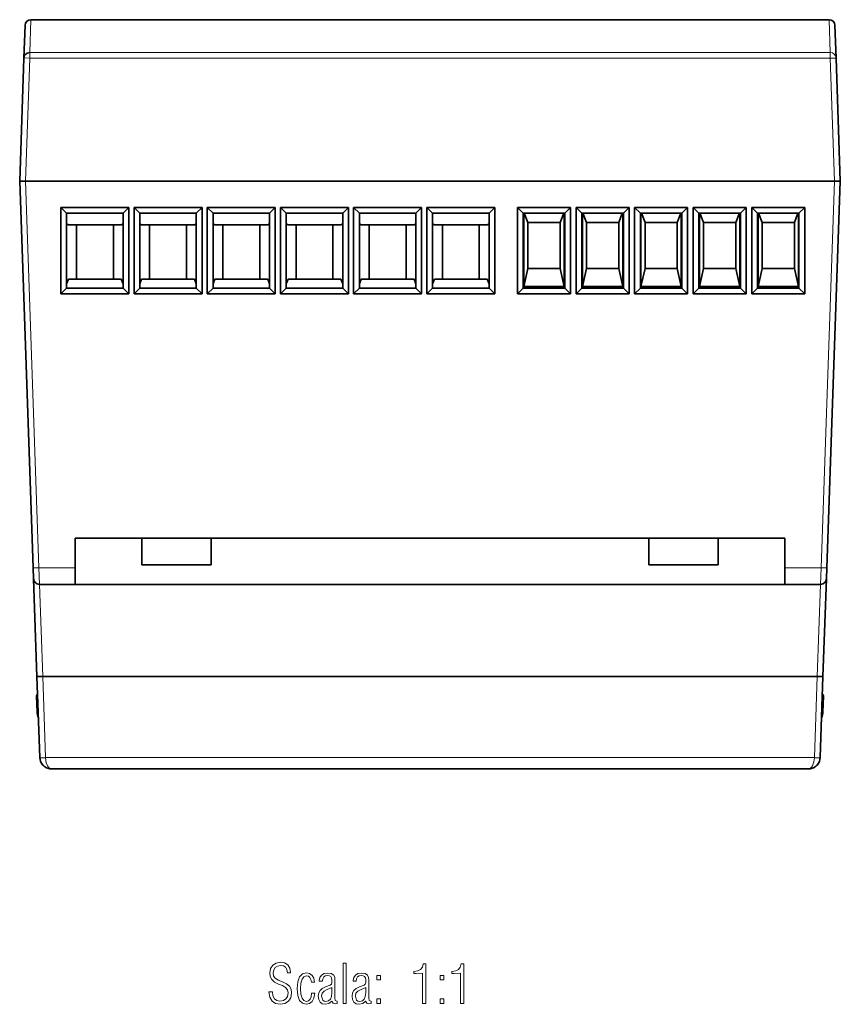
# Model space of a CAD drawing. Extents: x 69.3 to 140.5, y 109.4 to 194.8.
import ezdxf

# ---------------------------------------------------------------- set-up
doc = ezdxf.new("R2010")
doc.units = 0

msp = doc.modelspace()

# ---------------------------------------------------------------- linework, layer by layer
at = {"color": 7, "lineweight": 13}
for p, q in [((70.157, 191.968), (70.257, 194.822)), ((139.513, 194.822), (139.612, 191.968)), ((69.784, 180.822), (70.157, 191.494)), ((139.612, 191.968), (70.157, 191.968)), ((70.157, 191.968), (70.157, 191.494)), ((70.157, 191.494), (139.612, 191.494)), ((139.612, 191.494), (139.612, 191.968)), ((139.612, 191.494), (139.985, 180.822)), ((70.956, 147.27), (69.784, 180.822)), ((139.985, 180.822), (138.813, 147.27)), ((74.107, 147.27), (70.956, 147.27)), ((70.99, 145.822), (70.956, 147.27)), ((138.813, 147.27), (135.663, 147.27)), ((138.813, 147.27), (138.78, 145.822)), ((71.286, 137.822), (71.007, 145.822)), ((138.763, 145.822), (138.483, 137.822)), ((71.531, 130.8), (71.286, 137.822)), ((138.483, 137.822), (138.238, 130.8)), ((138.238, 130.8), (71.531, 130.8)), ((71.532, 130.787), (71.531, 130.8)), ((138.238, 130.8), (138.238, 130.787))]:
    msp.add_line(p, q, dxfattribs=at)
at = {"color": 7, "lineweight": 35}
for p, q in [((139.513, 194.822), (70.257, 194.822)), ((69.757, 194.339), (69.657, 191.494)), ((140.112, 191.494), (140.013, 194.339)), ((69.657, 191.494), (69.285, 180.822)), ((140.485, 180.822), (140.112, 191.494)), ((69.285, 180.822), (70.456, 147.27)), ((69.784, 180.822), (69.285, 180.822)), ((69.285, 180.822), (69.285, 180.81)), ((69.285, 180.822), (69.784, 180.822)), ((139.985, 180.822), (69.784, 180.822)), ((69.784, 180.822), (139.985, 180.822)), ((139.313, 147.27), (140.485, 180.822)), ((140.485, 180.822), (139.985, 180.822)), ((139.985, 180.822), (140.485, 180.822)), ((78.76, 178.522), (72.86, 178.522)), ((72.86, 178.522), (73.359, 178.022)), ((72.86, 178.522), (72.86, 171.022)), ((73.359, 178.022), (78.26, 178.022)), ((73.36, 171.522), (73.36, 178.022)), ((78.26, 178.022), (78.76, 178.522)), ((78.26, 178.022), (78.26, 171.522)), ((78.76, 171.022), (78.76, 178.522)), ((79.21, 178.522), (79.21, 171.022)), ((85.11, 178.522), (79.21, 178.522)), ((79.21, 178.522), (79.709, 178.022)), ((79.709, 178.022), (84.61, 178.022)), ((79.71, 171.522), (79.71, 178.022)), ((85.11, 178.522), (84.61, 178.022)), ((84.61, 178.022), (84.61, 171.522)), ((85.11, 171.022), (85.11, 178.522)), ((91.46, 178.522), (85.56, 178.522)), ((85.56, 178.522), (85.56, 171.022)), ((85.56, 178.522), (86.059, 178.022)), ((86.059, 178.022), (90.96, 178.022)), ((86.06, 171.522), (86.06, 178.022)), ((91.46, 178.522), (90.96, 178.022)), ((90.96, 178.022), (90.96, 171.522)), ((91.46, 171.022), (91.46, 178.522)), ((91.91, 178.522), (91.91, 171.022)), ((97.81, 178.522), (91.91, 178.522)), ((91.91, 178.522), (92.409, 178.022)), ((92.409, 178.022), (97.31, 178.022)), ((92.41, 171.522), (92.41, 178.022)), ((97.31, 178.022), (97.81, 178.522)), ((97.31, 178.022), (97.31, 171.522)), ((97.81, 171.022), (97.81, 178.522)), ((98.26, 178.522), (98.26, 171.022)), ((104.16, 178.522), (98.26, 178.522)), ((98.26, 178.522), (98.759, 178.022)), ((98.759, 178.022), (103.66, 178.022)), ((98.76, 171.522), (98.76, 178.022)), ((103.66, 178.022), (104.16, 178.522)), ((103.66, 178.022), (103.66, 171.522)), ((104.16, 171.022), (104.16, 178.522)), ((104.61, 178.522), (104.61, 171.022)), ((110.51, 178.522), (104.61, 178.522)), ((104.61, 178.522), (105.109, 178.022)), ((105.109, 178.022), (110.01, 178.022)), ((105.11, 171.522), (105.11, 178.022)), ((110.01, 178.022), (110.51, 178.522)), ((110.01, 178.022), (110.01, 171.522)), ((110.51, 171.022), (110.51, 178.522)), ((117.08, 178.522), (112.48, 178.522)), ((112.48, 178.522), (112.48, 171.022)), ((112.48, 178.522), (112.979, 178.022)), ((112.979, 178.022), (116.58, 178.022)), ((112.98, 171.522), (112.98, 178.022)), ((113.03, 178.022), (113.03, 171.663)), ((113.38, 177.222), (113.069, 178.022)), ((116.18, 177.222), (116.491, 178.022)), ((116.53, 171.663), (116.53, 178.022)), ((117.08, 178.522), (116.58, 178.022)), ((116.58, 178.022), (116.58, 171.522)), ((117.08, 171.022), (117.08, 178.522)), ((122.16, 178.522), (117.56, 178.522)), ((117.56, 178.522), (117.56, 171.022)), ((117.56, 178.522), (118.059, 178.022)), ((118.059, 178.022), (121.66, 178.022)), ((118.06, 171.522), (118.06, 178.022)), ((118.11, 178.022), (118.11, 171.663)), ((118.46, 177.222), (118.149, 178.022)), ((121.26, 177.222), (121.571, 178.022)), ((121.61, 171.663), (121.61, 178.022)), ((122.16, 178.522), (121.66, 178.022)), ((121.66, 178.022), (121.66, 171.522)), ((122.16, 171.022), (122.16, 178.522)), ((127.24, 178.522), (122.64, 178.522)), ((122.64, 178.522), (122.64, 171.022)), ((122.64, 178.522), (123.139, 178.022)), ((123.139, 178.022), (126.74, 178.022)), ((123.14, 171.522), (123.14, 178.022)), ((123.19, 178.022), (123.19, 171.663)), ((123.54, 177.222), (123.229, 178.022)), ((126.34, 177.222), (126.651, 178.022)), ((126.69, 171.663), (126.69, 178.022)), ((127.24, 178.522), (126.74, 178.022)), ((126.74, 178.022), (126.74, 171.522)), ((127.24, 171.022), (127.24, 178.522)), ((127.72, 178.522), (127.72, 171.022)), ((132.32, 178.522), (127.72, 178.522)), ((127.72, 178.522), (128.219, 178.022)), ((128.219, 178.022), (131.82, 178.022)), ((128.22, 171.522), (128.22, 178.022)), ((128.27, 178.022), (128.27, 171.663)), ((128.62, 177.222), (128.309, 178.022)), ((131.42, 177.222), (131.731, 178.022)), ((131.77, 171.663), (131.77, 178.022)), ((131.82, 178.022), (132.32, 178.522)), ((131.82, 178.022), (131.82, 171.522)), ((132.32, 171.022), (132.32, 178.522)), ((132.8, 178.522), (132.8, 171.022)), ((137.4, 178.522), (132.8, 178.522)), ((132.8, 178.522), (133.299, 178.022)), ((133.299, 178.022), (136.9, 178.022)), ((133.3, 171.522), (133.3, 178.022)), ((133.35, 178.022), (133.35, 171.663)), ((133.7, 177.222), (133.389, 178.022)), ((136.5, 177.222), (136.811, 178.022)), ((136.85, 171.663), (136.85, 178.022)), ((136.9, 178.022), (137.4, 178.522)), ((136.9, 178.022), (136.9, 171.522)), ((137.4, 171.022), (137.4, 178.522)), ((73.517, 177.022), (73.36, 177.123)), ((78.103, 177.022), (73.517, 177.022)), ((74.21, 177.022), (74.21, 172.322)), ((77.41, 177.022), (77.41, 172.322)), ((78.103, 177.022), (78.26, 177.123)), ((79.867, 177.022), (79.71, 177.123)), ((84.453, 177.022), (79.867, 177.022)), ((80.56, 177.022), (80.56, 172.322)), ((83.76, 177.022), (83.76, 172.322)), ((84.453, 177.022), (84.61, 177.123)), ((86.217, 177.022), (86.06, 177.123)), ((90.803, 177.022), (86.217, 177.022)), ((86.91, 177.022), (86.91, 172.322)), ((90.11, 177.022), (90.11, 172.322)), ((90.803, 177.022), (90.96, 177.123)), ((92.567, 177.022), (92.41, 177.123)), ((97.153, 177.022), (92.567, 177.022)), ((93.26, 177.022), (93.26, 172.322)), ((96.46, 177.022), (96.46, 172.322)), ((97.153, 177.022), (97.31, 177.123)), ((98.917, 177.022), (98.76, 177.123)), ((103.503, 177.022), (98.917, 177.022)), ((99.61, 177.022), (99.61, 172.322)), ((102.81, 177.022), (102.81, 172.322)), ((103.503, 177.022), (103.66, 177.123)), ((105.267, 177.022), (105.11, 177.123)), ((109.853, 177.022), (105.267, 177.022)), ((105.96, 177.022), (105.96, 172.322)), ((109.16, 177.022), (109.16, 172.322)), ((109.853, 177.022), (110.01, 177.123)), ((113.38, 177.222), (113.38, 173.222)), ((116.18, 177.222), (113.38, 177.222)), ((116.18, 173.222), (116.18, 177.222)), ((118.46, 177.222), (118.46, 173.222)), ((121.26, 177.222), (118.46, 177.222)), ((121.26, 173.222), (121.26, 177.222)), ((123.54, 177.222), (123.54, 173.222)), ((126.34, 177.222), (123.54, 177.222)), ((126.34, 173.222), (126.34, 177.222)), ((131.42, 177.222), (128.62, 177.222)), ((128.62, 177.222), (128.62, 173.222)), ((131.42, 173.222), (131.42, 177.222)), ((133.7, 177.222), (133.7, 173.222)), ((136.5, 177.222), (133.7, 177.222)), ((136.5, 173.222), (136.5, 177.222)), ((113.38, 173.222), (113.03, 171.663)), ((113.38, 173.222), (116.18, 173.222)), ((116.18, 173.222), (116.53, 171.663)), ((118.46, 173.222), (118.11, 171.663)), ((118.46, 173.222), (121.26, 173.222)), ((121.26, 173.222), (121.61, 171.663)), ((123.54, 173.222), (123.19, 171.663)), ((123.54, 173.222), (126.34, 173.222)), ((126.34, 173.222), (126.69, 171.663)), ((128.62, 173.222), (128.27, 171.663)), ((128.62, 173.222), (131.42, 173.222)), ((131.42, 173.222), (131.77, 171.663)), ((133.7, 173.222), (133.35, 171.663)), ((133.7, 173.222), (136.5, 173.222)), ((136.5, 173.222), (136.85, 171.663)), ((73.36, 171.895), (73.517, 172.322)), ((78.103, 172.322), (73.517, 172.322)), ((78.26, 171.895), (78.103, 172.322)), ((79.71, 171.895), (79.867, 172.322)), ((84.453, 172.322), (79.867, 172.322)), ((84.61, 171.895), (84.453, 172.322)), ((86.06, 171.895), (86.217, 172.322)), ((90.803, 172.322), (86.217, 172.322)), ((90.96, 171.895), (90.803, 172.322)), ((92.41, 171.895), (92.567, 172.322)), ((97.153, 172.322), (92.567, 172.322)), ((97.31, 171.895), (97.153, 172.322)), ((98.76, 171.895), (98.917, 172.322)), ((103.503, 172.322), (98.917, 172.322)), ((103.66, 171.895), (103.503, 172.322)), ((105.11, 171.895), (105.267, 172.322)), ((109.853, 172.322), (105.267, 172.322)), ((110.01, 171.895), (109.853, 172.322)), ((72.86, 171.022), (73.359, 171.522)), ((72.86, 171.022), (78.76, 171.022)), ((78.26, 171.522), (73.359, 171.522)), ((78.76, 171.022), (78.26, 171.522)), ((79.21, 171.022), (79.709, 171.522)), ((79.21, 171.022), (85.11, 171.022)), ((84.61, 171.522), (79.709, 171.522)), ((85.11, 171.022), (84.61, 171.522)), ((85.56, 171.022), (86.059, 171.522)), ((85.56, 171.022), (91.46, 171.022)), ((90.96, 171.522), (86.059, 171.522)), ((91.46, 171.022), (90.96, 171.522)), ((91.91, 171.022), (92.409, 171.522)), ((91.91, 171.022), (97.81, 171.022)), ((97.31, 171.522), (92.409, 171.522)), ((97.81, 171.022), (97.31, 171.522)), ((98.26, 171.022), (98.759, 171.522)), ((98.26, 171.022), (104.16, 171.022)), ((103.66, 171.522), (98.759, 171.522)), ((104.16, 171.022), (103.66, 171.522)), ((104.61, 171.022), (105.109, 171.522)), ((104.61, 171.022), (110.51, 171.022)), ((110.01, 171.522), (105.109, 171.522)), ((110.51, 171.022), (110.01, 171.522)), ((112.48, 171.022), (112.979, 171.522)), ((112.48, 171.022), (117.08, 171.022)), ((116.58, 171.522), (112.979, 171.522)), ((113.03, 171.663), (116.53, 171.663)), ((117.08, 171.022), (116.58, 171.522)), ((117.56, 171.022), (118.059, 171.522)), ((117.56, 171.022), (122.16, 171.022)), ((121.66, 171.522), (118.059, 171.522)), ((118.11, 171.663), (121.61, 171.663)), ((122.16, 171.022), (121.66, 171.522)), ((122.64, 171.022), (123.139, 171.522)), ((122.64, 171.022), (127.24, 171.022)), ((126.74, 171.522), (123.139, 171.522)), ((123.19, 171.663), (126.69, 171.663)), ((127.24, 171.022), (126.74, 171.522)), ((127.72, 171.022), (128.219, 171.522)), ((127.72, 171.022), (132.32, 171.022)), ((131.82, 171.522), (128.219, 171.522)), ((128.27, 171.663), (131.77, 171.663)), ((132.32, 171.022), (131.82, 171.522)), ((132.8, 171.022), (133.299, 171.522)), ((132.8, 171.022), (137.4, 171.022)), ((136.9, 171.522), (133.299, 171.522)), ((133.35, 171.663), (136.85, 171.663)), ((137.4, 171.022), (136.9, 171.522)), ((74.107, 147.27), (74.107, 149.822)), ((74.107, 149.822), (135.663, 149.822)), ((79.885, 147.522), (79.885, 149.822)), ((85.885, 149.822), (85.885, 147.522)), ((123.885, 147.522), (123.885, 149.822)), ((129.885, 149.822), (129.885, 147.522)), ((135.663, 149.822), (135.663, 147.27)), ((70.456, 147.27), (70.49, 146.304)), ((74.107, 145.822), (74.107, 147.27)), ((85.885, 147.522), (79.885, 147.522)), ((129.885, 147.522), (123.885, 147.522)), ((135.663, 147.27), (135.663, 145.822)), ((139.279, 146.304), (139.313, 147.27)), ((70.49, 146.304), (70.786, 137.822)), ((138.983, 137.822), (139.279, 146.304)), ((70.99, 145.822), (74.107, 145.822)), ((135.663, 145.822), (74.107, 145.822)), ((135.663, 145.822), (138.78, 145.822)), ((70.786, 137.822), (71.286, 137.822)), ((71.286, 137.822), (70.786, 137.822)), ((70.786, 137.822), (71.032, 130.794)), ((138.483, 137.822), (71.286, 137.822)), ((71.286, 137.822), (138.483, 137.822)), ((138.483, 137.822), (138.983, 137.822)), ((138.983, 137.822), (138.483, 137.822)), ((138.738, 130.794), (138.983, 137.822)), ((70.746, 136.114), (70.793, 134.77)), ((138.977, 134.77), (139.024, 136.115)), ((71.032, 130.794), (71.032, 130.787)), ((138.737, 130.787), (138.738, 130.794)), ((72.031, 129.822), (137.738, 129.822))]:
    msp.add_line(p, q, dxfattribs=at)
msp.add_lwpolyline([(69.657, 191.494), (69.714, 191.705), (69.809, 191.831), (69.941, 191.92), (70.157, 191.968)], dxfattribs=at)
at = {"color": 7, "lineweight": 13}
for points in [[(70.157, 191.494), (69.708, 191.499), (69.663, 191.496), (69.659, 191.496), (69.657, 191.494)], [(140.112, 191.494), (140.11, 191.496), (140.096, 191.498), (139.612, 191.494)], [(71.531, 130.8), (71.083, 130.791), (71.038, 130.792), (71.032, 130.794)], [(71.532, 130.787), (71.083, 130.781), (71.038, 130.785), (71.034, 130.786), (71.033, 130.786), (71.032, 130.787)], [(72.031, 129.822), (71.88, 129.869), (71.773, 129.966), (71.687, 130.097), (71.592, 130.345), (71.532, 130.787)], [(138.238, 130.787), (138.196, 130.424), (138.08, 130.093), (137.989, 129.957), (137.875, 129.86), (137.738, 129.822)], [(138.738, 130.794), (138.737, 130.793), (138.729, 130.792), (138.666, 130.79), (138.238, 130.8)], [(138.737, 130.787), (138.737, 130.786), (138.735, 130.785), (138.729, 130.784), (138.67, 130.781), (138.238, 130.787)]]:
    msp.add_lwpolyline(points, dxfattribs=at)
for points in [[(90.91, 110.462), (90.985, 109.997), (91.178, 109.664), (91.479, 109.462), (91.887, 109.391), (92.301, 109.462), (92.611, 109.654), (92.803, 109.96), (92.874, 110.373), (92.827, 110.693), (92.686, 110.951), (92.442, 111.158), (92.089, 111.331), (91.704, 111.482), (91.432, 111.679), (91.319, 111.876), (91.281, 112.116), (91.328, 112.374), (91.46, 112.581), (91.666, 112.713), (91.925, 112.764), (92.16, 112.722), (92.338, 112.6), (92.456, 112.403), (92.512, 112.13), (92.794, 112.13), (92.794, 112.154), (92.728, 112.525), (92.554, 112.802), (92.273, 112.976), (91.906, 113.037), (91.53, 112.966), (91.239, 112.778), (91.046, 112.492), (90.981, 112.13), (91.023, 111.797), (91.159, 111.534), (91.394, 111.322), (91.732, 111.148), (92.075, 111.012), (92.352, 110.862), (92.522, 110.646), (92.578, 110.373), (92.526, 110.072), (92.385, 109.852), (92.16, 109.715), (91.864, 109.668), (91.596, 109.72), (91.394, 109.87), (91.258, 110.119), (91.206, 110.462)], [(97.342, 109.466), (97.614, 109.466), (97.614, 112.966), (97.342, 112.966)], [(104.229, 109.466), (104.515, 109.466), (104.515, 112.915), (104.295, 112.915), (104.22, 112.609), (104.069, 112.407), (103.83, 112.285), (103.496, 112.243), (103.496, 112.064), (103.684, 112.06), (104.229, 112.102)], [(107.522, 109.466), (107.809, 109.466), (107.809, 112.915), (107.588, 112.915), (107.513, 112.609), (107.362, 112.407), (107.123, 112.285), (106.789, 112.243), (106.789, 112.064), (106.977, 112.06), (107.522, 112.102)], [(94.894, 110.345), (94.617, 110.345), (94.57, 110.04), (94.476, 109.823), (94.335, 109.687), (94.161, 109.645), (93.95, 109.715), (93.795, 109.927), (93.691, 110.274), (93.658, 110.754), (93.691, 111.233), (93.79, 111.58), (93.95, 111.787), (94.171, 111.862), (94.33, 111.825), (94.466, 111.717), (94.556, 111.543), (94.598, 111.313), (94.866, 111.313), (94.8, 111.646), (94.659, 111.9), (94.438, 112.055), (94.161, 112.111), (93.813, 112.022), (93.564, 111.768), (93.414, 111.346), (93.367, 110.754), (93.414, 110.162), (93.564, 109.734), (93.809, 109.48), (94.147, 109.396), (94.443, 109.457), (94.668, 109.636), (94.819, 109.931)], [(96.839, 109.457), (96.839, 109.659), (96.811, 109.659), (96.66, 109.725), (96.642, 109.946), (96.642, 111.477), (96.623, 111.712), (96.538, 111.909), (96.322, 112.055), (95.998, 112.107), (95.697, 112.06), (95.472, 111.928), (95.326, 111.726), (95.279, 111.463), (95.279, 111.407), (95.547, 111.407), (95.575, 111.613), (95.66, 111.768), (95.796, 111.858), (95.989, 111.891), (96.158, 111.867), (96.275, 111.797), (96.346, 111.674), (96.369, 111.496), (96.369, 111.28), (96.332, 111.134), (96.228, 111.045), (95.829, 110.899), (95.542, 110.763), (95.345, 110.594), (95.228, 110.382), (95.19, 110.105), (95.228, 109.805), (95.35, 109.579), (95.538, 109.443), (95.796, 109.391), (96.111, 109.462), (96.36, 109.654), (96.473, 109.485), (96.646, 109.434)], [(99.775, 109.457), (99.775, 109.659), (99.747, 109.659), (99.597, 109.725), (99.578, 109.946), (99.578, 111.477), (99.559, 111.712), (99.475, 111.909), (99.258, 112.055), (98.934, 112.107), (98.634, 112.06), (98.408, 111.928), (98.262, 111.726), (98.215, 111.463), (98.215, 111.407), (98.483, 111.407), (98.511, 111.613), (98.596, 111.768), (98.732, 111.858), (98.925, 111.891), (99.094, 111.867), (99.211, 111.797), (99.282, 111.674), (99.305, 111.496), (99.305, 111.28), (99.268, 111.134), (99.164, 111.045), (98.765, 110.899), (98.479, 110.763), (98.281, 110.594), (98.164, 110.382), (98.126, 110.105), (98.164, 109.805), (98.286, 109.579), (98.474, 109.443), (98.732, 109.391), (99.047, 109.462), (99.296, 109.654), (99.409, 109.485), (99.583, 109.434)], [(100.273, 111.501), (100.583, 111.501), (100.583, 111.891), (100.273, 111.891)], [(105.765, 111.501), (106.075, 111.501), (106.075, 111.891), (105.765, 111.891)], [(96.369, 110.848), (96.369, 110.42), (96.332, 110.072), (96.238, 109.828), (96.078, 109.683), (95.852, 109.636), (95.693, 109.664), (95.575, 109.758), (95.477, 110.105), (95.528, 110.354), (95.697, 110.538), (95.975, 110.688)], [(99.305, 110.848), (99.305, 110.42), (99.268, 110.072), (99.174, 109.828), (99.014, 109.683), (98.789, 109.636), (98.629, 109.664), (98.511, 109.758), (98.413, 110.105), (98.464, 110.354), (98.634, 110.538), (98.911, 110.688)], [(100.273, 109.466), (100.583, 109.466), (100.583, 109.856), (100.273, 109.856)], [(105.765, 109.466), (106.075, 109.466), (106.075, 109.856), (105.765, 109.856)]]:
    msp.add_lwpolyline(points, close=True, dxfattribs=at)
at = {"color": 7, "lineweight": 35}
for centre, radius, start, end in [((70.256, 194.322), 0.5, 90, 178), ((139.513, 194.322), 0.5, 2, 90), ((70.99, 146.322), 0.5, 182, 270), ((138.78, 146.322), 0.5, 270, 358), ((70.947, 136.121), 0.201, 122.18528, 181.81863), ((70.947, 136.121), 0.201, 122.19721, 181.82976), ((138.823, 136.122), 0.201, 358.1802, 58.2327), ((138.822, 136.122), 0.201, 358.18802, 57.76245), ((72.267, 134.827), 1.475, 182.2374, 193.5171), ((72.267, 134.827), 1.475, 182.23743, 193.51676), ((72.292, 134.822), 1.5, 193.09735, 202.68327), ((137.477, 134.822), 1.5, 336.92978, 358), ((138.918, 135.465), 0.699, 266.62691, 274.84022), ((72.031, 130.822), 1, 182, 220.44741), ((137.738, 130.822), 1, 319.55258, 358), ((72.034, 130.826), 1.005, 220.52418, 252.31731), ((72.034, 130.826), 1.005, 220.52418, 252.31731), ((72.032, 130.827), 1.005, 252.45181, 269.95641), ((72.032, 130.827), 1.005, 252.45181, 269.95641), ((137.737, 130.827), 1.005, 270.04359, 287.54819), ((137.737, 130.827), 1.005, 270.04359, 287.54819), ((137.735, 130.826), 1.005, 287.68269, 319.47583), ((137.735, 130.826), 1.005, 287.68269, 319.47583)]:
    msp.add_arc(centre, radius, start, end, dxfattribs=at)
at = {"color": 7, "lineweight": 13}
for centre, radius, start, end in [((139.618, 191.473), 0.495, 2.50506, 90.67532), ((70.851, 135.437), 0.671, 265.02092, 273.54463)]:
    msp.add_arc(centre, radius, start, end, dxfattribs=at)
for centre, major_axis, start_param, end_param in [((70.956, 147.287), (0.5, 0.017), 3.141593, 4.711171), ((138.813, 147.287), (0.5, -0.017), 4.713607, 6.283185)]:
    msp.add_ellipse(centre, major_axis=major_axis, ratio=0.034878, start_param=start_param, end_param=end_param, dxfattribs=at)

doc.saveas('drawing.dxf')
